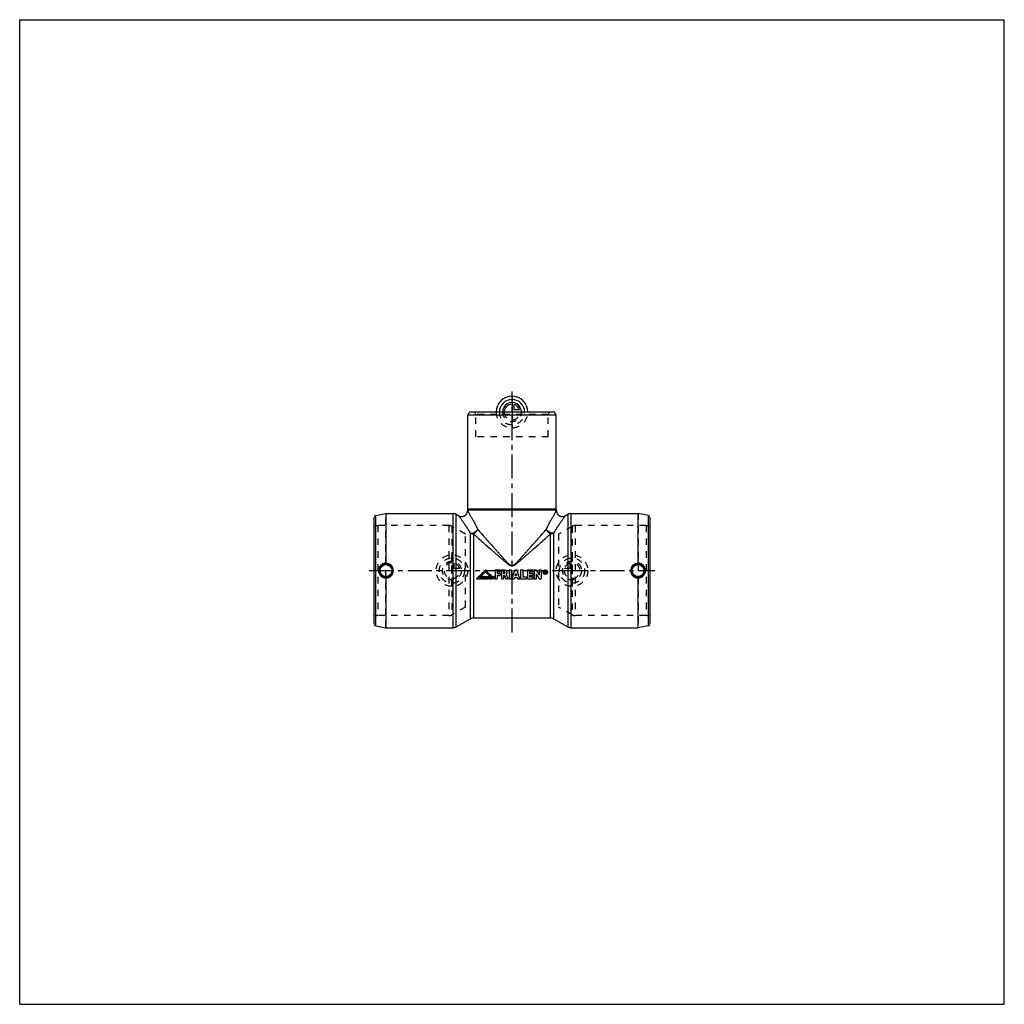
# Model space of a CAD drawing. Header units: millimetres. Extents: x 0 to 1000, y 0 to 1000.
import ezdxf

# ---------------------------------------------------------------- set-up
doc = ezdxf.new("R2010")
doc.units = ezdxf.units.MM
doc.header["$LTSCALE"] = 65.185185
doc.linetypes.add('CENTER', pattern=[0.6, 0.375, -0.075, 0.075, -0.075])
doc.linetypes.add('HIDDEN', pattern=[0.2, 0.1, -0.1])
doc.layers.get('0').update_dxf_attribs({"linetype": 'CONTINUOUS'})
for name, color, linetype in [('ACHSEN_S', 7, 'CONTINUOUS'), ('KOERPER', 7, 'CONTINUOUS'), ('KONST.EL_MIT_GEO', 7, 'CONTINUOUS'), ('KONSTR_EL', 7, 'CONTINUOUS'), ('KURVEN', 7, 'CONTINUOUS')]:
    doc.layers.add(name, color=color, linetype=linetype)

msp = doc.modelspace()

# ---------------------------------------------------------------- linework, layer by layer
at = {"color": 7, "linetype": 'Continuous'}
for p, q in [((0, 0), (0, 1000)), ((0, 1000), (1000, 1000)), ((1000, 0), (1000, 1000)), ((0, 0), (1000, 0))]:
    msp.add_line(p, q, dxfattribs=at)
at = {"layer": 'ACHSEN_S', "color": 40, "linetype": 'CENTER'}
for p, q in [((500, 377.5), (500, 622.5)), ((355, 440.5), (645, 440.5))]:
    msp.add_line(p, q, dxfattribs=at)
at = {"layer": 'KOERPER', "color": 7, "linetype": 'Continuous'}
for p, q in [((455, 598.5), (456.7, 601.5)), ((543.3, 601.5), (456.7, 601.5)), ((545, 598.5), (543.3, 601.5)), ((545, 598.5), (455, 598.5)), ((372, 498.5), (372, 448)), ((372, 498.5), (440.4, 498.5)), ((443.4, 497.7), (445.9, 496.2)), ((628, 448), (628, 498.5)), ((372, 433), (372, 382.5)), ((628, 382.5), (628, 433)), ((443.4, 383.3), (457.8, 391.6)), ((460.8, 392.4), (539.2, 392.4)), ((372, 382.5), (440.4, 382.5))]:
    msp.add_line(p, q, dxfattribs=at)
at = {"layer": 'KOERPER', "color": 8, "linetype": 'HIDDEN'}
for p, q in [((463.2, 576.5), (463.2, 599)), ((536.8, 576.5), (536.8, 599)), ((536.8, 576.5), (463.2, 576.5)), ((452.7, 477.5), (439, 485.4)), ((561, 485.4), (547.3, 477.5)), ((452.7, 403.5), (452.7, 477.5)), ((547.3, 477.5), (547.3, 403.5)), ((452.7, 403.5), (439, 395.6)), ((561, 395.6), (547.3, 403.5))]:
    msp.add_line(p, q, dxfattribs=at)
at = {"layer": 'KOERPER', "color": 7, "linetype": 'Continuous'}
for points, knots in [([(372, 448), (371, 448.1), (369, 447.7), (366.5, 446), (364.8, 443.5), (364.4, 441.5), (364.4, 440.5)], [0, 0, 0, 0, 0.24782, 0.49775, 0.74873, 1, 1, 1, 1]), ([(364.4, 440.5), (364.4, 439.5), (364.8, 437.5), (366.5, 435), (369, 433.3), (371, 432.9), (372, 433)], [0, 0, 0, 0, 0.25127, 0.50225, 0.75218, 1, 1, 1, 1]), ([(379.5, 440.5), (379.5, 441.5), (379.1, 443.5), (377.5, 446), (375, 447.6), (373, 448), (372, 448)], [0, 0, 0, 0, 0.25018, 0.50001, 0.74983, 1, 1, 1, 1]), ([(372, 433), (373, 433), (375, 433.4), (377.5, 435), (379.1, 437.5), (379.5, 439.5), (379.5, 440.5)], [0, 0, 0, 0, 0.25016, 0.49999, 0.74982, 1, 1, 1, 1]), ([(628, 448), (627, 448), (625, 447.6), (622.5, 446), (620.9, 443.5), (620.5, 441.5), (620.5, 440.5)], [0, 0, 0, 0, 0.25015, 0.49998, 0.74982, 1, 1, 1, 1]), ([(620.5, 440.5), (620.5, 439.5), (620.9, 437.5), (622.5, 435), (625, 433.4), (627, 433), (628, 433)], [0, 0, 0, 0, 0.25018, 0.50002, 0.74985, 1, 1, 1, 1]), ([(635.6, 440.5), (635.6, 441.5), (635.2, 443.5), (633.5, 446), (631, 447.7), (629, 448.1), (628, 448)], [0, 0, 0, 0, 0.25127, 0.50226, 0.75219, 1, 1, 1, 1]), ([(628, 433), (629, 432.9), (631, 433.3), (633.5, 435), (635.2, 437.5), (635.6, 439.5), (635.6, 440.5)], [0, 0, 0, 0, 0.24781, 0.49774, 0.74873, 1, 1, 1, 1])]:
    msp.add_open_spline(points, degree=3, knots=knots, dxfattribs=at)
at = {"layer": 'KONST.EL_MIT_GEO', "color": 8, "linetype": 'HIDDEN'}
for p, q in [((539.3, 601.5), (460.7, 601.5)), ((536.8, 599), (463.2, 599))]:
    msp.add_line(p, q, dxfattribs=at)
at = {"layer": 'KONST.EL_MIT_GEO', "color": 7, "linetype": 'Continuous'}
for p, q in [((455, 503), (455, 598.5)), ((545, 503), (545, 598.5)), ((454.9, 501.1), (455, 502)), ((545, 503), (455, 503)), ((545, 502), (455, 502)), ((545.1, 501.1), (545, 502)), ((554.1, 496.2), (556.6, 497.7)), ((457.8, 440.5), (457.8, 478.4)), ((460.8, 477.8), (460.8, 392.4)), ((539.2, 392.4), (539.2, 477.8)), ((542.2, 478.4), (542.2, 391.6))]:
    msp.add_line(p, q, dxfattribs=at)
at = {"layer": 'KONST.EL_MIT_GEO', "color": 8, "linetype": 'HIDDEN'}
for centre, start, end in [((460.7, 599), 0, 90), ((539.3, 599), 90, 180)]:
    msp.add_arc(centre, 2.5, start, end, dxfattribs=at)
at = {"layer": 'KONST.EL_MIT_GEO', "color": 7, "linetype": 'Continuous'}
for centre, radius, start, end in [((448.9, 501.4), 6, 240, 357.1376), ((435, 503), 20, 357.1376, 360), ((565, 503), 20, 180, 182.8624), ((551.1, 501.4), 6, 182.8624, 300)]:
    msp.add_arc(centre, radius, start, end, dxfattribs=at)
for points, knots in [([(454.9, 501.1), (454.9, 501.1), (454.9, 501.1), (454.9, 501.1), (455, 501.1), (455, 501), (455.1, 500.9), (455.2, 500.7), (455.3, 500.5), (455.5, 500.2), (455.7, 499.9), (456, 499.4), (456.4, 498.6), (457, 497.7), (457.6, 496.5), (458.3, 495.3), (459.1, 493.9), (460.2, 491.9), (461.7, 489.2), (463.5, 485.8), (464.7, 483.4), (465.3, 482.2)], [0, 0, 0, 0, 0.00034, 0.00137, 0.00309, 0.00548, 0.01231, 0.02179, 0.03387, 0.04848, 0.06552, 0.0849, 0.13025, 0.18367, 0.24428, 0.31125, 0.38381, 0.46127, 0.62857, 0.80914, 1, 1, 1, 1]), ([(534.7, 482.2), (535.3, 483.4), (536.5, 485.8), (538.3, 489.2), (539.8, 491.9), (540.9, 493.9), (541.7, 495.3), (542.4, 496.5), (543, 497.7), (543.6, 498.6), (544, 499.4), (544.3, 499.9), (544.5, 500.2), (544.7, 500.5), (544.8, 500.7), (544.9, 500.9), (545, 501), (545, 501.1), (545.1, 501.1), (545.1, 501.1), (545.1, 501.1), (545.1, 501.1)], [0, 0, 0, 0, 0.19086, 0.37143, 0.53872, 0.61619, 0.68875, 0.75572, 0.81633, 0.86974, 0.9151, 0.93448, 0.95152, 0.96612, 0.97821, 0.98769, 0.99451, 0.99691, 0.99862, 0.99966, 1, 1, 1, 1]), ([(445.9, 496.2), (445.9, 496.2), (445.9, 496.2), (446, 496.2), (446, 496.2), (446, 496.1), (446, 496.1), (446.1, 496), (446.2, 495.8), (446.4, 495.6), (446.5, 495.4), (446.7, 495.1), (447.1, 494.6), (447.5, 494), (448.2, 493.1), (448.9, 492), (449.7, 490.9), (450.6, 489.6), (451.8, 487.7), (453.5, 485.2), (455.6, 481.9), (457, 479.6), (457.8, 478.4)], [0, 0, 0, 0, 0.00033, 0.00132, 0.00298, 0.00529, 0.00825, 0.01187, 0.02103, 0.03272, 0.04688, 0.06343, 0.08229, 0.12659, 0.17902, 0.23882, 0.30521, 0.37748, 0.45496, 0.62323, 0.80597, 1, 1, 1, 1]), ([(542.2, 478.4), (543, 479.6), (544.4, 481.9), (546.5, 485.2), (548.2, 487.7), (549.4, 489.6), (550.3, 490.9), (551.1, 492), (551.8, 493.1), (552.5, 494), (552.9, 494.6), (553.3, 495.1), (553.5, 495.4), (553.6, 495.6), (553.8, 495.8), (553.9, 496), (554, 496.1), (554, 496.2), (554, 496.2), (554.1, 496.2), (554.1, 496.2), (554.1, 496.2)], [0, 0, 0, 0, 0.19403, 0.37676, 0.54503, 0.62252, 0.69479, 0.76118, 0.82097, 0.87341, 0.91771, 0.93657, 0.95312, 0.96727, 0.97896, 0.98813, 0.99471, 0.99702, 0.99867, 0.99967, 1, 1, 1, 1]), ([(457.8, 478.4), (458.1, 478.4), (458.7, 478.5), (460.1, 478.7), (461.5, 479.2), (462.8, 480), (463.6, 480.5), (464.2, 481), (464.7, 481.5), (465.1, 481.9), (465.3, 482.2)], [0, 0, 0, 0, 0.10839, 0.22755, 0.48733, 0.62174, 0.75424, 0.81869, 0.88136, 1, 1, 1, 1]), ([(460.8, 477.8), (461, 477.9), (461.5, 478.1), (462.3, 478.6), (463.1, 479.3), (464, 480.1), (464.7, 481.1), (465.1, 481.8), (465.3, 482.2)], [0, 0, 0, 0, 0.11945, 0.24302, 0.43348, 0.62619, 0.81647, 1, 1, 1, 1]), ([(465.3, 482.2), (466.5, 480.8), (469, 477.9), (472.9, 473.6), (477, 469), (480.5, 465), (483.4, 461.8), (485.6, 459.3), (487.8, 456.9), (490, 454.4), (492.3, 451.9), (494.2, 449.8), (495.6, 448.4), (496.4, 447.6), (497.1, 447.1), (497.7, 446.5), (498.4, 446), (499.1, 445.6), (500, 445.4), (500.9, 445.6), (501.6, 446), (502.3, 446.5), (502.9, 447.1), (503.6, 447.6), (504.4, 448.4), (505.8, 449.8), (507.7, 451.9), (510, 454.4), (512.2, 456.9), (514.4, 459.3), (516.6, 461.8), (519.5, 465), (523, 469), (527.1, 473.6), (531, 477.9), (533.5, 480.8), (534.7, 482.2)], [0, 0, 0, 0, 0.05432, 0.11236, 0.17322, 0.23619, 0.2683, 0.30075, 0.33349, 0.36647, 0.39965, 0.43299, 0.44971, 0.45809, 0.46646, 0.47485, 0.48324, 0.49163, 0.5, 0.50837, 0.51676, 0.52515, 0.53354, 0.54192, 0.55029, 0.56701, 0.60035, 0.63353, 0.66651, 0.69925, 0.7317, 0.76381, 0.82678, 0.88764, 0.94568, 1, 1, 1, 1]), ([(539.2, 477.8), (539, 477.9), (538.5, 478.1), (537.7, 478.6), (536.9, 479.3), (536, 480.1), (535.3, 481.1), (534.9, 481.8), (534.7, 482.2)], [0, 0, 0, 0, 0.11945, 0.24302, 0.43348, 0.62619, 0.81647, 1, 1, 1, 1]), ([(542.2, 478.4), (541.9, 478.4), (541.3, 478.5), (539.9, 478.7), (538.5, 479.2), (537.2, 480), (536.4, 480.5), (535.8, 481), (535.3, 481.5), (534.9, 481.9), (534.7, 482.2)], [0, 0, 0, 0, 0.10839, 0.22755, 0.48733, 0.62174, 0.75424, 0.81869, 0.88136, 1, 1, 1, 1]), ([(457.8, 478.4), (458, 478.3), (458.9, 478), (460, 477.8), (460.8, 477.8)], [0, 0, 0, 0, 0.24494, 1, 1, 1, 1]), ([(460.8, 477.8), (462.1, 476.6), (465, 474), (469.5, 470.1), (474.1, 466), (478.1, 462.5), (481.4, 459.6), (483.9, 457.4), (486.4, 455.2), (489, 453), (491.5, 450.7), (493.7, 448.9), (495.5, 447.5), (496.6, 446.6), (497.6, 446), (498.3, 445.6), (499.1, 445.3), (500, 445.1), (500.9, 445.3), (501.7, 445.6), (502.4, 446), (503.4, 446.6), (504.5, 447.5), (506.3, 448.9), (508.5, 450.7), (511, 453), (513.6, 455.2), (516.1, 457.4), (518.6, 459.6), (521.9, 462.5), (525.9, 466), (530.5, 470.1), (535, 474), (537.9, 476.6), (539.2, 477.8)], [0, 0, 0, 0, 0.05432, 0.11239, 0.17327, 0.23627, 0.26838, 0.30083, 0.33357, 0.36654, 0.39971, 0.43304, 0.44975, 0.46648, 0.47486, 0.48324, 0.49162, 0.5, 0.50838, 0.51676, 0.52514, 0.53352, 0.55026, 0.56697, 0.60029, 0.63346, 0.66643, 0.69917, 0.73162, 0.76373, 0.82673, 0.88761, 0.94568, 1, 1, 1, 1]), ([(539.2, 477.8), (539.5, 477.8), (540.5, 477.9), (541.5, 478.1), (542.2, 478.4)], [0, 0, 0, 0, 0.25488, 1, 1, 1, 1])]:
    msp.add_open_spline(points, degree=3, knots=knots, dxfattribs=at)
at = {"layer": 'KONSTR_EL', "color": 7, "linetype": 'Continuous'}
for p, q in [((360, 386.5), (360, 494.5)), ((361.6, 496.5), (372, 498.5)), ((361.6, 384.5), (361.6, 496.5)), ((440.4, 382.5), (440.4, 498.5)), ((443.4, 383.3), (443.4, 497.7)), ((556.6, 497.7), (556.6, 383.3)), ((559.6, 498.5), (628, 498.5)), ((559.6, 498.5), (559.6, 382.5)), ((638.4, 496.5), (628, 498.5)), ((638.4, 496.5), (638.4, 384.5)), ((640, 494.5), (640, 386.5)), ((457.8, 391.6), (457.8, 440.5)), ((473, 441.2), (473, 441.1)), ((483, 441.2), (488.4, 441.2)), ((483, 441.2), (483, 432.1)), ((483, 441.1), (488.4, 441.1)), ((488.4, 441.2), (488.4, 439.1)), ((489.4, 441.2), (492, 441.2)), ((489.4, 441.2), (489.4, 432.1)), ((489.4, 441.1), (492, 441.1)), ((492, 441.2), (492, 441.1)), ((497, 441.2), (499.1, 441.2)), ((497, 441.2), (497, 432.1)), ((497, 441.1), (499.1, 441.1)), ((499.1, 441.2), (499.1, 432.1)), ((503, 441.2), (504.9, 441.2)), ((503, 441.2), (503, 441.1)), ((503, 441.1), (504.9, 441.1)), ((504.9, 441.2), (504.9, 441.1)), ((508.8, 441.2), (510.9, 441.2)), ((508.8, 441.2), (508.8, 432.1)), ((508.8, 441.1), (510.9, 441.1)), ((510.9, 441.2), (510.9, 434.1)), ((515.6, 441.2), (521.4, 441.2)), ((515.6, 441.2), (515.6, 432.1)), ((515.6, 441.1), (521.4, 441.1)), ((521.4, 441.2), (521.4, 439.1)), ((522.4, 441.2), (524.5, 441.2)), ((522.4, 441.2), (522.4, 432.1)), ((522.4, 441.1), (524.5, 441.1)), ((524.5, 441.2), (524.5, 441.1)), ((527.7, 441.2), (529.7, 441.2)), ((527.7, 441.2), (527.7, 435.9)), ((527.7, 441.1), (529.7, 441.1)), ((529.7, 441.2), (529.7, 432.1)), ((533.3, 440.1), (533.8, 440.1)), ((533.3, 440.1), (533.8, 440.1)), ((533.3, 440.1), (533.3, 437.7)), ((533.8, 440.1), (533.8, 440.1)), ((464, 432.1), (468, 432.1)), ((466.9, 433.3), (468, 433.3)), ((466.9, 433.2), (468, 433.2)), ((468, 433.3), (468, 432.1)), ((468.7, 434.5), (470.2, 434.5)), ((468.7, 434.5), (470.2, 434.5)), ((468.7, 434.5), (468.7, 432.1)), ((468.7, 432.1), (469.6, 432.1)), ((469.6, 433.9), (470.2, 433.9)), ((469.6, 433.9), (469.6, 433.6)), ((469.6, 433.6), (470.2, 433.6)), ((469.6, 433.6), (470.2, 433.6)), ((469.6, 433), (470.2, 433)), ((469.6, 433), (469.6, 432.1)), ((470.2, 434.5), (470.2, 433.9)), ((470.2, 433.6), (470.2, 433)), ((470.5, 434.5), (471.5, 434.5)), ((470.5, 434.5), (471.5, 434.5)), ((470.5, 434.5), (470.5, 432.1)), ((470.5, 432.1), (471.4, 432.1)), ((471.4, 434), (471.4, 434)), ((471.4, 434), (471.4, 433.4)), ((471.4, 433), (471.4, 432.1)), ((471.5, 434.5), (471.5, 434.5)), ((471.8, 432.1), (472.7, 432.1)), ((472.9, 434.5), (473.8, 434.5)), ((472.9, 434.5), (473.8, 434.5)), ((472.9, 434.5), (472.9, 432.1)), ((472.9, 432.1), (473.8, 432.1)), ((473.8, 434.5), (473.8, 432.1)), ((473.9, 432.1), (474.8, 432.1)), ((474.6, 434.5), (475.6, 434.5)), ((474.6, 434.5), (475.6, 434.5)), ((474.6, 434.5), (474.6, 434.5)), ((474.9, 432.5), (475.4, 432.5)), ((475, 433), (475.3, 433)), ((475, 432.9), (475.3, 432.9)), ((475.5, 432.1), (476.3, 432.1)), ((475.6, 434.5), (475.6, 434.5)), ((476.3, 434.5), (478.2, 434.5)), ((476.3, 434.5), (478.2, 434.5)), ((476.3, 434.5), (476.3, 433.9)), ((476.3, 433.9), (476.8, 433.9)), ((476.8, 433.9), (476.8, 432.1)), ((476.8, 432.1), (477.7, 432.1)), ((477.4, 434.9), (479.2, 434.9)), ((477.7, 433.9), (478.2, 433.9)), ((477.7, 433.9), (477.7, 432.1)), ((478.2, 434.5), (478.2, 433.9)), ((478.4, 434.5), (480, 434.5)), ((478.4, 434.5), (480, 434.5)), ((478.4, 434.5), (478.4, 432.1)), ((478.4, 432.1), (480, 432.1)), ((479.3, 433.9), (480, 433.9)), ((479.3, 433.9), (479.3, 433.6)), ((479.3, 433.6), (479.9, 433.6)), ((479.3, 433.6), (479.9, 433.6)), ((479.3, 433.1), (479.9, 433.1)), ((479.3, 433.1), (479.3, 432.7)), ((479.3, 432.8), (480, 432.8)), ((479.3, 432.7), (480, 432.7)), ((479.9, 433.6), (479.9, 433.1)), ((480, 434.5), (480, 433.9)), ((480, 432.8), (480, 432.1)), ((481.4, 434.5), (481.4, 434.5)), ((481.6, 432.7), (481.6, 432.7)), ((481.7, 434.5), (481.7, 434.5)), ((481.8, 432.7), (481.8, 432.7)), ((481.9, 434.5), (481.9, 433.9)), ((481.9, 432.8), (481.9, 432.2)), ((483, 432.1), (485, 432.1)), ((485, 439.1), (488.4, 439.1)), ((485, 439.1), (485, 437.6)), ((485, 437.6), (488.1, 437.6)), ((485, 437.6), (488.1, 437.6)), ((485, 435.6), (488.1, 435.6)), ((485, 435.6), (485, 432.1)), ((488.1, 437.6), (488.1, 435.6)), ((489.4, 432.1), (491.5, 432.1)), ((491.5, 439.1), (492, 439.1)), ((491.5, 439.1), (491.5, 437.6)), ((491.5, 437.6), (492, 437.6)), ((491.5, 437.6), (492, 437.6)), ((491.5, 435.6), (492.1, 435.6)), ((491.5, 435.6), (491.5, 432.1)), ((492, 437.6), (492, 437.6)), ((493.8, 432.1), (496, 432.1)), ((497, 432.1), (499.1, 432.1)), ((500.1, 432.1), (502.2, 432.1)), ((502.7, 433.6), (505.2, 433.6)), ((503.4, 435.6), (504.6, 435.6)), ((503.4, 435.6), (504.6, 435.6)), ((505.7, 432.1), (507.8, 432.1)), ((508.8, 432.1), (514.6, 432.1)), ((510.9, 434.2), (514.6, 434.2)), ((510.9, 434.1), (514.6, 434.1)), ((514.6, 434.2), (514.6, 432.1)), ((515.6, 432.1), (521.4, 432.1)), ((517.7, 439.1), (521.4, 439.1)), ((517.7, 439.1), (517.7, 437.6)), ((517.7, 437.6), (521.1, 437.6)), ((517.7, 437.6), (521.1, 437.6)), ((517.7, 435.6), (521.1, 435.6)), ((517.7, 435.6), (517.7, 434.1)), ((517.7, 434.2), (521.4, 434.2)), ((517.7, 434.1), (521.4, 434.1)), ((521.1, 437.6), (521.1, 435.6)), ((521.4, 434.2), (521.4, 432.1)), ((522.4, 432.1), (524.5, 432.1)), ((524.5, 437.3), (524.5, 432.1)), ((527.7, 432.1), (529.7, 432.1)), ((531.6, 438.9), (531.6, 438.9)), ((532.1, 438.9), (532.1, 438.9)), ((533.3, 437.7), (533.6, 437.7)), ((533.6, 439.8), (533.8, 439.8)), ((533.6, 439.8), (533.6, 439.1)), ((533.6, 439.1), (533.8, 439.1)), ((533.6, 439.1), (533.8, 439.1)), ((533.6, 438.7), (533.8, 438.7)), ((533.6, 438.7), (533.6, 437.7)), ((533.8, 439.1), (533.8, 439.1)), ((534, 439.6), (534, 439.2)), ((534, 437.7), (534.4, 437.7)), ((534.3, 439.6), (534.3, 439.2)), ((535.5, 438.9), (535.5, 438.9)), ((536, 438.9), (536, 438.9)), ((542.2, 391.6), (556.6, 383.3)), ((361.6, 384.5), (372, 382.5)), ((559.6, 382.5), (628, 382.5)), ((638.4, 384.5), (628, 382.5))]:
    msp.add_line(p, q, dxfattribs=at)
at = {"layer": 'KONSTR_EL', "color": 8, "linetype": 'HIDDEN'}
for p, q in [((372, 382.5), (372, 498.5)), ((628, 498.5), (628, 382.5)), ((363.9, 486.2), (363.9, 394.8)), ((436, 486.2), (363.9, 486.2)), ((436, 486.2), (436, 394.8)), ((439, 485.4), (439, 395.6)), ((561, 485.4), (561, 395.6)), ((636.1, 486.2), (564, 486.2)), ((564, 486.2), (564, 394.8)), ((636.1, 486.2), (636.1, 394.8)), ((464, 432.1), (468, 432.1)), ((464, 432.1), (464, 432.1)), ((466.9, 433.3), (466.9, 433.3)), ((466.9, 433.3), (466.9, 433.2)), ((468.7, 432.1), (469.6, 432.1)), ((469.6, 433.9), (470.2, 433.9)), ((469.6, 433.9), (469.6, 433.9)), ((469.6, 433), (470.2, 433)), ((469.6, 433), (469.6, 433)), ((470.5, 432.1), (471.4, 432.1)), ((471.4, 434), (471.4, 434)), ((471.4, 434), (471.4, 434)), ((471.4, 434), (471.4, 434)), ((471.4, 433.1), (471.4, 433)), ((471.6, 433.9), (471.6, 433.9)), ((471.6, 433.5), (471.6, 433.5)), ((471.7, 433.7), (471.7, 433.7)), ((471.8, 432.1), (472.7, 432.1)), ((471.8, 432.1), (471.8, 432.1)), ((472.1, 433.2), (472.1, 433.2)), ((472.1, 433.2), (472.1, 433.2)), ((472.3, 434.3), (472.3, 434.3)), ((472.5, 433.4), (472.5, 433.4)), ((472.6, 433.8), (472.6, 433.8)), ((472.7, 432.1), (472.7, 432.1)), ((472.9, 432.1), (473.8, 432.1)), ((473, 439.4), (473, 439.3)), ((473.9, 432.1), (474.8, 432.1)), ((473.9, 432.1), (473.9, 432.1)), ((474.8, 432.1), (474.8, 432.1)), ((474.9, 432.5), (475.4, 432.5)), ((474.9, 432.5), (474.9, 432.5)), ((475, 433), (475, 432.9)), ((475.1, 433.8), (475.1, 433.8)), ((475.3, 433), (475.3, 432.9)), ((475.4, 432.5), (475.4, 432.5)), ((475.5, 432.1), (476.3, 432.1)), ((475.5, 432.1), (475.5, 432.1)), ((476.3, 433.9), (476.8, 433.9)), ((476.3, 432.1), (476.3, 432.1)), ((476.8, 433.9), (476.8, 433.9)), ((476.8, 432.1), (477.7, 432.1)), ((477.4, 434.9), (479.2, 434.9)), ((477.4, 434.9), (477.4, 434.9)), ((477.7, 433.9), (478.2, 433.9)), ((477.7, 433.9), (477.7, 433.9)), ((478.4, 432.1), (480, 432.1)), ((479.2, 434.9), (479.2, 434.9)), ((479.3, 433.9), (480, 433.9)), ((479.3, 433.9), (479.3, 433.9)), ((479.3, 433.1), (479.9, 433.1)), ((479.3, 433.1), (479.3, 433.1)), ((480.2, 433.3), (480.2, 433.3)), ((480.3, 432.8), (480.3, 432.8)), ((480.5, 434.2), (480.5, 434.2)), ((480.6, 432.4), (480.6, 432.4)), ((481, 432.2), (481, 432.2)), ((481.1, 433.3), (481.1, 433.3)), ((481.2, 433.8), (481.2, 433.8)), ((481.2, 432.9), (481.2, 432.8)), ((481.4, 432.1), (481.4, 432.1)), ((481.6, 434), (481.6, 434)), ((481.7, 432.1), (481.7, 432.1)), ((481.8, 434), (481.8, 433.9)), ((483, 432.1), (485, 432.1)), ((485, 439.1), (488.4, 439.1)), ((485, 439.1), (485, 439.1)), ((485, 435.6), (488.1, 435.6)), ((485, 435.6), (485, 435.6)), ((489.4, 432.1), (491.5, 432.1)), ((491.5, 439.1), (492, 439.1)), ((491.5, 439.1), (491.5, 439.1)), ((491.5, 435.6), (492.1, 435.6)), ((491.5, 435.6), (491.5, 435.6)), ((492, 439.1), (492, 439.1)), ((492.1, 435.6), (492.1, 435.6)), ((492.7, 438.4), (492.7, 438.3)), ((493.8, 432.1), (496, 432.1)), ((493.8, 432.1), (493.8, 432.1)), ((494, 436.4), (494, 436.4)), ((494.8, 438.4), (494.8, 438.3)), ((496, 432.1), (496, 432.1)), ((497, 432.1), (499.1, 432.1)), ((500.1, 432.1), (502.2, 432.1)), ((500.1, 432.1), (500.1, 432.1)), ((502.2, 432.1), (502.2, 432.1)), ((502.7, 433.6), (505.2, 433.6)), ((502.7, 433.6), (502.7, 433.6)), ((503.4, 435.6), (503.4, 435.6)), ((504, 437.4), (504, 437.4)), ((504.6, 435.6), (504.6, 435.6)), ((505.2, 433.6), (505.2, 433.6)), ((505.7, 432.1), (507.8, 432.1)), ((505.7, 432.1), (505.7, 432.1)), ((507.8, 432.1), (507.8, 432.1)), ((508.8, 432.1), (514.6, 432.1)), ((515.6, 432.1), (521.4, 432.1)), ((517.7, 439.1), (521.4, 439.1)), ((517.7, 439.1), (517.7, 439.1)), ((517.7, 435.6), (521.1, 435.6)), ((517.7, 435.6), (517.7, 435.6)), ((522.4, 432.1), (524.5, 432.1)), ((524.5, 437.3), (524.5, 437.3)), ((527.7, 432.1), (529.7, 432.1)), ((527.7, 432.1), (527.7, 432.1)), ((531.6, 438.9), (531.6, 438.9)), ((532.1, 438.9), (532.1, 438.9)), ((533.3, 437.7), (533.6, 437.7)), ((533.6, 439.8), (533.8, 439.8)), ((533.6, 439.8), (533.6, 439.8)), ((533.6, 438.7), (533.8, 438.7)), ((533.6, 438.7), (533.6, 438.7)), ((533.8, 439.8), (533.8, 439.8)), ((533.8, 438.7), (533.8, 438.7)), ((534, 439.6), (534, 439.6)), ((534, 437.7), (534.4, 437.7)), ((534, 437.7), (534, 437.7)), ((534.1, 438.9), (534.1, 438.8)), ((534.3, 439.6), (534.3, 439.6)), ((534.4, 437.7), (534.4, 437.7)), ((535.5, 438.9), (535.5, 438.9)), ((536, 438.9), (536, 438.9)), ((436, 394.8), (363.9, 394.8)), ((636.1, 394.8), (564, 394.8))]:
    msp.add_line(p, q, dxfattribs=at)
at = {"layer": 'KONSTR_EL', "color": 7, "linetype": 'Continuous'}
for centre, radius in [((372, 440.5), 7.05), ((372, 440.5), 6.05), ((628, 440.5), 7.05), ((628, 440.5), 6.05)]:
    msp.add_circle(centre, radius, dxfattribs=at)
for centre, radius, start, end in [((362, 494.5), 2, 101, 180), ((440.4, 492.5), 6, 60, 90), ((559.6, 492.5), 6, 90, 120), ((638, 494.5), 2, 0, 79), ((481.4, 432.2), 2.28, 76.0067, 82.5632), ((481.4, 432.3), 2.28, 76.0064, 82.5631), ((481.5, 432.9), 1.03, 68.0787, 77.6004), ((533.8, 438.9), 2.25, 176.106, 179.6343), ((533.8, 438.9), 1.73, 180.0087, 187.049), ((533.8, 438.9), 1.73, 352.9511, 359.9913), ((533.7, 438.9), 2.25, 0.3656, 3.894), ((460.8, 386.4), 6, 90, 120), ((539.2, 386.4), 6, 60, 90), ((362, 386.5), 2, 180, 259), ((440.4, 388.5), 6, 270, 300), ((559.6, 388.5), 6, 240, 270), ((638, 386.5), 2, 281, 360)]:
    msp.add_arc(centre, radius, start, end, dxfattribs=at)
at = {"layer": 'KONSTR_EL', "color": 8, "linetype": 'HIDDEN'}
for centre, radius, start, end in [((363.9, 496.2), 10, 247.2943, 270), ((436, 480.2), 6, 60, 90), ((564, 480.2), 6, 90, 120), ((636.1, 496.2), 10, 270, 292.7057), ((471.2, 433.7), 0.484, 357.9651, 0.0212), ((481.5, 433), 1.03, 68.0784, 77.6002), ((492, 438.4), 0.734, 358.6334, 0.0001), ((533.8, 438.9), 2.25, 176.4542, 179.9971), ((533.8, 438.9), 1.73, 180.0026, 183.7646), ((533.8, 439.3), 0.173, 354.1743, 359.9889), ((533.8, 438.9), 1.72, 359.4166, 359.9999), ((533.7, 438.9), 2.25, 0.0029, 3.5459), ((363.9, 384.8), 10, 90, 112.7057), ((436, 400.8), 6, 270, 300), ((564, 400.8), 6, 240, 270), ((636.1, 384.8), 10, 67.2943, 90)]:
    msp.add_arc(centre, radius, start, end, dxfattribs=at)
at = {"layer": 'KONSTR_EL', "color": 7, "linetype": 'Continuous'}
for centre, major_axis, ratio, start_param, end_param in [((464, 440.5), (47.9, 47.9), 0.08749, -1.65806, -1.46984), ((464, 440.5), (48, 48), 0.08749, -1.65806, -1.47024), ((482, 440.5), (47.9, -47.9), 0.08749, -1.67175, -1.54125), ((482, 440.5), (48, -48), 0.08749, -1.67135, -1.54113), ((500.1, 440.5), (15.5, 48.2), 0.05117, -1.72891, -1.54109), ((507.8, 440.5), (-15.5, 48.2), 0.05117, 1.54109, 1.72891), ((530.1, 440.5), (-29.9, 48.1), 0.07852, 1.50881, 1.61677), ((465.8, 440.5), (48, 48), 0.08749, -1.63481, -1.50764), ((471.8, 440.5), (-20.5, 48.2), 0.06337, -4.58396, -4.56488), ((472.7, 440.5), (-28.3, 48.2), 0.07652, -4.60458, -4.58272), ((480.2, 440.5), (48, -48), 0.08749, -1.63395, -1.54113), ((473.9, 440.5), (13.8, 48.2), 0.04656, -1.732, -1.68266), ((474.8, 440.5), (9.1, 48.2), 0.03201, -1.73931, -1.73205), ((474.8, 440.5), (9.3, 48.2), 0.03277, -1.72178, -1.7035), ((475.5, 440.5), (-9.5, 48.2), 0.03352, -4.57999, -4.56171), ((475.5, 440.5), (-9.1, 48.2), 0.03201, -4.55114, -4.54388), ((476.3, 440.5), (-13.8, 48.2), 0.04644, -4.60045, -4.55111), ((493.8, 440.5), (-22.2, 48.2), 0.06681, -4.64098, -4.56869), ((496, 440.5), (-22.2, 48.2), 0.06681, -4.65856, -4.56869), ((502.2, 440.5), (15.5, 48.2), 0.05117, -1.72891, -1.69896), ((502.2, 440.5), (15.5, 48.2), 0.05117, -1.65662, -1.61862), ((505.7, 440.5), (-15.5, 48.2), 0.05117, -4.66456, -4.62656), ((505.7, 440.5), (-15.5, 48.2), 0.05117, -4.58423, -4.55427), ((527.7, 440.5), (-29.9, 48.1), 0.07852, -4.6937, -4.58655), ((535.3, 440.5), (-10.5, 48.2), 0.03674, -4.68372, -4.66241), ((535.6, 440.5), (-10.5, 48.2), 0.03674, -4.68613, -4.66241)]:
    msp.add_ellipse(centre, major_axis=major_axis, ratio=ratio, start_param=start_param, end_param=end_param, dxfattribs=at)
at = {"layer": 'KONSTR_EL', "color": 8, "linetype": 'HIDDEN'}
for centre, major_axis, ratio, start_param, end_param in [((500.1, 440.5), (15.4, 48.1), 0.05117, -1.72891, -1.54069), ((507.8, 440.5), (-15.4, 48.1), 0.05117, 1.54069, 1.72891), ((530.1, 440.5), (-29.8, 48), 0.07852, 1.50841, 1.6166), ((465.8, 440.5), (47.9, 47.9), 0.08749, -1.63476, -1.50733), ((471.8, 440.5), (-20.5, 48.1), 0.06337, -4.584, -4.56488), ((472.7, 440.5), (-28.2, 48.1), 0.07652, -4.60436, -4.58272), ((480.2, 440.5), (47.9, -47.9), 0.08749, -1.63426, -1.54125), ((473.9, 440.5), (13.8, 48.1), 0.04656, -1.732, -1.68256), ((474.8, 440.5), (9, 48.1), 0.03201, -1.73931, -1.73203), ((474.8, 440.5), (9.3, 48.1), 0.03277, -1.72174, -1.70343), ((475.5, 440.5), (-9.5, 48.1), 0.03352, -4.58007, -4.56175), ((475.5, 440.5), (-9, 48.1), 0.03201, -4.55115, -4.54388), ((476.3, 440.5), (-13.7, 48.1), 0.04644, -4.60055, -4.55111), ((493.8, 440.5), (-22.2, 48.1), 0.06681, -4.64113, -4.56869), ((496, 440.5), (-22.2, 48.1), 0.06681, 1.62444, 1.71449), ((502.2, 440.5), (15.4, 48.1), 0.05117, -1.72891, -1.6989), ((502.2, 440.5), (15.4, 48.1), 0.05117, -1.65647, -1.61839), ((505.7, 440.5), (-15.4, 48.1), 0.05117, -4.66479, -4.62671), ((505.7, 440.5), (-15.4, 48.1), 0.05117, -4.58429, -4.55427), ((527.7, 440.5), (-29.8, 48), 0.07852, -4.69392, -4.58655), ((535.3, 440.5), (-10.5, 48.1), 0.03674, -4.68401, -4.66266), ((535.6, 440.5), (-10.5, 48.1), 0.03674, 1.59676, 1.62053)]:
    msp.add_ellipse(centre, major_axis=major_axis, ratio=ratio, start_param=start_param, end_param=end_param, dxfattribs=at)
at = {"layer": 'KONSTR_EL', "color": 7, "linetype": 'Continuous'}
for points, knots in [([(492, 441.2), (492.4, 441.2), (493.1, 441), (494, 440.4), (494.6, 439.5), (494.8, 438.7), (494.8, 438.4)], [0, 0, 0, 0, 0.24997, 0.5, 0.75006, 1, 1, 1, 1]), ([(492, 441.1), (492.4, 441.1), (493.1, 441), (494, 440.4), (494.6, 439.4), (494.8, 438.7), (494.8, 438.3)], [0, 0, 0, 0, 0.24997, 0.5, 0.75006, 1, 1, 1, 1]), ([(531.6, 439.1), (531.6, 439.3), (531.7, 439.9), (532.2, 440.6), (533, 441.1), (533.8, 441.2), (534.6, 441.1), (535.3, 440.6), (535.8, 439.9), (536, 439.3), (536, 439.1)], [0, 0, 0, 0, 0.12501, 0.25003, 0.37503, 0.5, 0.62497, 0.74997, 0.87499, 1, 1, 1, 1]), ([(531.6, 439.1), (531.6, 439.3), (531.7, 439.9), (532.2, 440.6), (533, 441), (533.8, 441.2), (534.6, 441), (535.3, 440.6), (535.8, 439.9), (536, 439.3), (536, 439.1)], [0, 0, 0, 0, 0.12501, 0.25003, 0.37502, 0.5, 0.62498, 0.74997, 0.87499, 1, 1, 1, 1]), ([(535.5, 438.9), (535.5, 439.1), (535.4, 439.6), (535, 440.2), (534.5, 440.5), (533.8, 440.7), (533.1, 440.5), (532.6, 440.2), (532.2, 439.6), (532.1, 439.1), (532.1, 438.9)], [0, 0, 0, 0, 0.12499, 0.25001, 0.37502, 0.5, 0.62498, 0.74999, 0.87501, 1, 1, 1, 1]), ([(533.8, 440.1), (533.9, 440.1), (534.2, 440), (534.3, 439.7), (534.3, 439.6)], [0, 0, 0, 0, 0.4997, 1, 1, 1, 1]), ([(533.8, 440.1), (533.9, 440.1), (534.2, 440), (534.3, 439.7), (534.3, 439.6)], [0, 0, 0, 0, 0.49969, 1, 1, 1, 1]), ([(471.6, 433.9), (471.6, 433.9), (471.5, 434), (471.5, 434), (471.4, 434)], [0, 0, 0, 0, 0.25099, 1, 1, 1, 1]), ([(471.4, 433.4), (471.4, 433.4), (471.5, 433.4), (471.6, 433.5), (471.6, 433.5)], [0, 0, 0, 0, 0.74958, 1, 1, 1, 1]), ([(471.5, 434.5), (471.7, 434.5), (472, 434.4), (472.2, 434.3), (472.3, 434.3)], [0, 0, 0, 0, 0.74942, 1, 1, 1, 1]), ([(471.5, 434.5), (471.7, 434.5), (472, 434.5), (472.2, 434.3), (472.3, 434.3)], [0, 0, 0, 0, 0.74941, 1, 1, 1, 1]), ([(471.7, 433.7), (471.7, 433.7), (471.7, 433.8), (471.6, 433.9), (471.6, 433.9)], [0, 0, 0, 0, 0.50068, 1, 1, 1, 1]), ([(471.6, 433.5), (471.6, 433.5), (471.7, 433.6), (471.7, 433.7), (471.7, 433.7)], [0, 0, 0, 0, 0.49908, 1, 1, 1, 1]), ([(472.3, 434.3), (472.4, 434.2), (472.5, 434.1), (472.6, 433.9), (472.6, 433.8)], [0, 0, 0, 0, 0.50148, 1, 1, 1, 1]), ([(472.3, 434.3), (472.4, 434.2), (472.5, 434.1), (472.6, 433.9), (472.6, 433.8)], [0, 0, 0, 0, 0.50148, 1, 1, 1, 1]), ([(472.6, 433.8), (472.6, 433.7), (472.6, 433.6), (472.5, 433.4), (472.5, 433.4)], [0, 0, 0, 0, 0.49966, 1, 1, 1, 1]), ([(480.2, 433.3), (480.2, 433.5), (480.2, 433.8), (480.4, 434.1), (480.5, 434.2)], [0, 0, 0, 0, 0.49958, 1, 1, 1, 1]), ([(480.5, 434.2), (480.6, 434.3), (480.9, 434.5), (481.2, 434.5), (481.4, 434.5)], [0, 0, 0, 0, 0.49898, 1, 1, 1, 1]), ([(480.5, 434.2), (480.6, 434.3), (480.9, 434.5), (481.2, 434.5), (481.4, 434.5)], [0, 0, 0, 0, 0.49898, 1, 1, 1, 1]), ([(481.4, 432.1), (481.4, 432.1), (481.2, 432.1), (481.1, 432.1), (481, 432.2)], [0, 0, 0, 0, 0.25615, 1, 1, 1, 1]), ([(481.2, 433.8), (481.2, 433.8), (481.1, 433.6), (481.1, 433.4), (481.1, 433.3)], [0, 0, 0, 0, 0.25166, 1, 1, 1, 1]), ([(481.1, 433.3), (481.1, 433.2), (481.1, 433), (481.2, 432.9), (481.2, 432.8)], [0, 0, 0, 0, 0.74841, 1, 1, 1, 1]), ([(481.6, 434), (481.5, 434), (481.4, 433.9), (481.3, 433.9), (481.2, 433.8)], [0, 0, 0, 0, 0.5019, 1, 1, 1, 1]), ([(481.2, 432.9), (481.3, 432.8), (481.4, 432.7), (481.5, 432.7), (481.6, 432.7)], [0, 0, 0, 0, 0.49807, 1, 1, 1, 1]), ([(481.2, 432.8), (481.3, 432.8), (481.4, 432.7), (481.5, 432.7), (481.6, 432.7)], [0, 0, 0, 0, 0.49807, 1, 1, 1, 1]), ([(481.9, 432.2), (481.9, 432.2), (481.8, 432.1), (481.7, 432.1), (481.7, 432.1)], [0, 0, 0, 0, 0.25872, 1, 1, 1, 1]), ([(492.7, 438.3), (492.7, 438.4), (492.7, 438.6), (492.5, 438.9), (492.3, 439), (492.1, 439.1), (492, 439.1)], [0, 0, 0, 0, 0.24992, 0.49991, 0.74994, 1, 1, 1, 1]), ([(492, 437.6), (492.1, 437.6), (492.3, 437.7), (492.5, 437.8), (492.7, 438.1), (492.7, 438.3), (492.7, 438.3)], [0, 0, 0, 0, 0.25013, 0.50015, 0.75008, 1, 1, 1, 1]), ([(492, 437.6), (492.1, 437.6), (492.3, 437.7), (492.5, 437.8), (492.7, 438.1), (492.7, 438.3), (492.7, 438.3)], [0, 0, 0, 0, 0.25013, 0.50015, 0.75008, 1, 1, 1, 1]), ([(494.8, 438.3), (494.8, 438), (494.6, 437.3), (494.2, 436.7), (494, 436.4)], [0, 0, 0, 0, 0.50016, 1, 1, 1, 1]), ([(536, 438.9), (536, 438.6), (535.9, 438), (535.4, 437.3), (534.7, 436.8), (533.8, 436.6), (532.9, 436.8), (532.2, 437.3), (531.7, 438), (531.6, 438.6), (531.6, 438.9)], [0, 0, 0, 0, 0.125, 0.24995, 0.37494, 0.5, 0.62506, 0.75005, 0.875, 1, 1, 1, 1]), ([(532.1, 438.8), (532.1, 438.6), (532.2, 438.2), (532.6, 437.6), (533.2, 437.3), (533.8, 437.2), (534.5, 437.3), (535, 437.7), (535.4, 438.3), (535.5, 438.7), (535.5, 438.9)], [0, 0, 0, 0, 0.125, 0.24996, 0.37496, 0.50001, 0.62505, 0.75004, 0.875, 1, 1, 1, 1]), ([(532.1, 438.7), (532.1, 438.5), (532.3, 438.1), (532.6, 437.6), (533.2, 437.3), (533.8, 437.2), (534.4, 437.3), (534.9, 437.6), (535.3, 438.1), (535.5, 438.5), (535.5, 438.7)], [0, 0, 0, 0, 0.12499, 0.24995, 0.37495, 0.5, 0.62505, 0.75005, 0.87501, 1, 1, 1, 1]), ([(534, 439.6), (534, 439.6), (533.9, 439.7), (533.8, 439.8), (533.8, 439.8)], [0, 0, 0, 0, 0.50027, 1, 1, 1, 1]), ([(533.8, 439.1), (533.8, 439.1), (533.9, 439.1), (534, 439.2), (534, 439.2)], [0, 0, 0, 0, 0.49978, 1, 1, 1, 1]), ([(533.8, 439.1), (533.8, 439.1), (533.9, 439.1), (534, 439.2), (534, 439.2)], [0, 0, 0, 0, 0.4998, 1, 1, 1, 1]), ([(534.3, 439.2), (534.3, 439.2), (534.3, 439), (534.2, 438.9), (534.1, 438.8)], [0, 0, 0, 0, 0.50003, 1, 1, 1, 1])]:
    msp.add_open_spline(points, degree=3, knots=knots, dxfattribs=at)
at = {"layer": 'KONSTR_EL', "color": 8, "linetype": 'HIDDEN'}
for points, knots in [([(535.5, 438.9), (535.5, 439.1), (535.4, 439.6), (535, 440.2), (534.5, 440.5), (533.8, 440.7), (533.1, 440.5), (532.6, 440.2), (532.2, 439.6), (532.1, 439.1), (532.1, 438.9)], [0, 0, 0, 0, 0.12499, 0.25001, 0.37502, 0.5, 0.62498, 0.74999, 0.87501, 1, 1, 1, 1]), ([(471.6, 433.9), (471.6, 434), (471.5, 434), (471.5, 434), (471.4, 434)], [0, 0, 0, 0, 0.251, 1, 1, 1, 1]), ([(471.7, 433.7), (471.7, 433.8), (471.7, 433.8), (471.6, 433.9), (471.6, 433.9)], [0, 0, 0, 0, 0.50068, 1, 1, 1, 1]), ([(471.6, 433.5), (471.6, 433.5), (471.7, 433.6), (471.7, 433.7), (471.7, 433.7)], [0, 0, 0, 0, 0.49942, 1, 1, 1, 1]), ([(472.6, 433.8), (472.6, 433.7), (472.6, 433.6), (472.5, 433.5), (472.5, 433.4)], [0, 0, 0, 0, 0.49966, 1, 1, 1, 1]), ([(480.2, 433.3), (480.2, 433.5), (480.2, 433.8), (480.4, 434.1), (480.5, 434.2)], [0, 0, 0, 0, 0.49958, 1, 1, 1, 1]), ([(481.4, 432.1), (481.4, 432.1), (481.2, 432.1), (481.1, 432.1), (481, 432.2)], [0, 0, 0, 0, 0.25615, 1, 1, 1, 1]), ([(481.2, 433.8), (481.2, 433.8), (481.1, 433.6), (481.1, 433.5), (481.1, 433.3)], [0, 0, 0, 0, 0.25166, 1, 1, 1, 1]), ([(481.1, 433.2), (481.1, 433.1), (481.1, 433), (481.2, 432.9), (481.2, 432.9)], [0, 0, 0, 0, 0.74847, 1, 1, 1, 1]), ([(481.6, 434), (481.5, 434), (481.4, 434), (481.3, 433.9), (481.2, 433.8)], [0, 0, 0, 0, 0.5019, 1, 1, 1, 1]), ([(481.9, 432.2), (481.9, 432.2), (481.8, 432.2), (481.7, 432.1), (481.7, 432.1)], [0, 0, 0, 0, 0.25872, 1, 1, 1, 1]), ([(492.7, 438.4), (492.7, 438.5), (492.7, 438.6), (492.5, 438.9), (492.3, 439.1), (492.1, 439.1), (492, 439.1)], [0, 0, 0, 0, 0.24992, 0.49991, 0.74994, 1, 1, 1, 1]), ([(494.8, 438.4), (494.8, 438), (494.6, 437.3), (494.2, 436.7), (494, 436.4)], [0, 0, 0, 0, 0.50016, 1, 1, 1, 1]), ([(536, 438.9), (536, 438.6), (535.9, 438), (535.4, 437.3), (534.7, 436.8), (533.8, 436.6), (532.9, 436.8), (532.2, 437.3), (531.7, 438), (531.6, 438.6), (531.6, 438.9)], [0, 0, 0, 0, 0.125, 0.24995, 0.37494, 0.5, 0.62506, 0.75005, 0.875, 1, 1, 1, 1]), ([(534, 439.6), (534, 439.7), (533.9, 439.7), (533.8, 439.8), (533.8, 439.8)], [0, 0, 0, 0, 0.50028, 1, 1, 1, 1]), ([(534.3, 439.3), (534.3, 439.2), (534.3, 439), (534.2, 438.9), (534.1, 438.9)], [0, 0, 0, 0, 0.50003, 1, 1, 1, 1])]:
    msp.add_open_spline(points, degree=3, knots=knots, dxfattribs=at)
at = {"layer": 'KONSTR_EL', "color": 7, "linetype": 'Continuous'}
for points in [[(471.4, 433.4), (471.4, 433.4), (471.4, 433.4), (471.4, 433.5)], [(471.4, 433.5), (471.5, 433.5), (471.6, 433.5), (471.6, 433.5)], [(472.5, 433.4), (472.4, 433.3), (472.2, 433.2), (472.1, 433.2)], [(480.3, 432.8), (480.2, 432.9), (480.2, 433.1), (480.2, 433.3)], [(480.6, 432.4), (480.4, 432.5), (480.3, 432.6), (480.3, 432.8)], [(481, 432.2), (480.8, 432.2), (480.7, 432.3), (480.6, 432.4)], [(481.4, 434.5), (481.5, 434.5), (481.6, 434.5), (481.7, 434.5)], [(481.4, 434.5), (481.5, 434.5), (481.6, 434.5), (481.7, 434.5)], [(481.7, 432.1), (481.6, 432.1), (481.5, 432.1), (481.4, 432.1)], [(481.8, 433.9), (481.7, 434), (481.7, 434), (481.6, 434)], [(481.6, 432.7), (481.7, 432.7), (481.7, 432.7), (481.8, 432.7)], [(481.6, 432.7), (481.7, 432.7), (481.7, 432.7), (481.8, 432.7)], [(481.8, 432.7), (481.8, 432.7), (481.9, 432.7), (481.9, 432.8)], [(481.8, 432.7), (481.8, 432.7), (481.9, 432.7), (481.9, 432.8)]]:
    msp.add_open_spline(points, degree=3, dxfattribs=at)
at = {"layer": 'KONSTR_EL', "color": 8, "linetype": 'HIDDEN'}
for points in [[(472.5, 433.4), (472.4, 433.3), (472.2, 433.2), (472.1, 433.2)], [(480.3, 432.8), (480.2, 433), (480.2, 433.1), (480.2, 433.3)], [(480.6, 432.4), (480.4, 432.5), (480.3, 432.6), (480.3, 432.8)], [(481, 432.2), (480.8, 432.2), (480.7, 432.3), (480.6, 432.4)], [(481.1, 433.3), (481.1, 433.3), (481.1, 433.3), (481.1, 433.2)], [(481.7, 432.1), (481.6, 432.1), (481.5, 432.1), (481.4, 432.1)], [(481.8, 434), (481.7, 434), (481.7, 434), (481.6, 434)]]:
    msp.add_open_spline(points, degree=3, dxfattribs=at)
at = {"layer": 'KURVEN', "color": 40, "linetype": 'Continuous'}
for p, q in [((500, 617.5), (500, 601.5)), ((502.2, 603.7), (502.2, 609.2)), ((507.7, 603.7), (502.2, 603.7))]:
    msp.add_line(p, q, dxfattribs=at)
at = {"layer": 'KURVEN', "color": 8, "linetype": 'HIDDEN'}
for p, q in [((516, 601.5), (484, 601.5)), ((500, 601.5), (500, 585.5)), ((439, 424.5), (439, 456.5)), ((561, 456.5), (561, 424.5)), ((423, 440.5), (455, 440.5)), ((441.2, 442.7), (441.2, 448.2)), ((446.7, 442.7), (441.2, 442.7)), ((545, 440.5), (577, 440.5)), ((558.8, 442.7), (553.3, 442.7)), ((558.8, 448.2), (558.8, 442.7))]:
    msp.add_line(p, q, dxfattribs=at)
for centre, radius in [((439, 440.5), 16), ((439, 440.5), 12.8), ((439, 440.5), 9.6), ((561, 440.5), 16), ((561, 440.5), 12.8), ((561, 440.5), 9.6)]:
    msp.add_circle(centre, radius, dxfattribs=at)
at = {"layer": 'KURVEN', "color": 40, "linetype": 'Continuous'}
for radius, start, end in [(16, 0, 180), (12.8, 0, 180), (9.6, 0, 180.0001), (8, 90, 180.0001), (8, 15.962, 74.038)]:
    msp.add_arc((500, 601.5), radius, start, end, dxfattribs=at)
at = {"layer": 'KURVEN', "color": 8, "linetype": 'HIDDEN'}
for centre, radius, start, end in [((500, 601.5), 16, 180, 360), ((500, 601.5), 12.8, 180, 360), ((500, 601.5), 9.6, 180.0001, 360), ((500, 601.5), 8, 180.0001, 360), ((439, 440.5), 8, 90, 360), ((439, 440.5), 8, 15.962, 74.038), ((561, 440.5), 8, 180, 90), ((561, 440.5), 8, 105.962, 164.038)]:
    msp.add_arc(centre, radius, start, end, dxfattribs=at)

doc.saveas('drawing.dxf')
